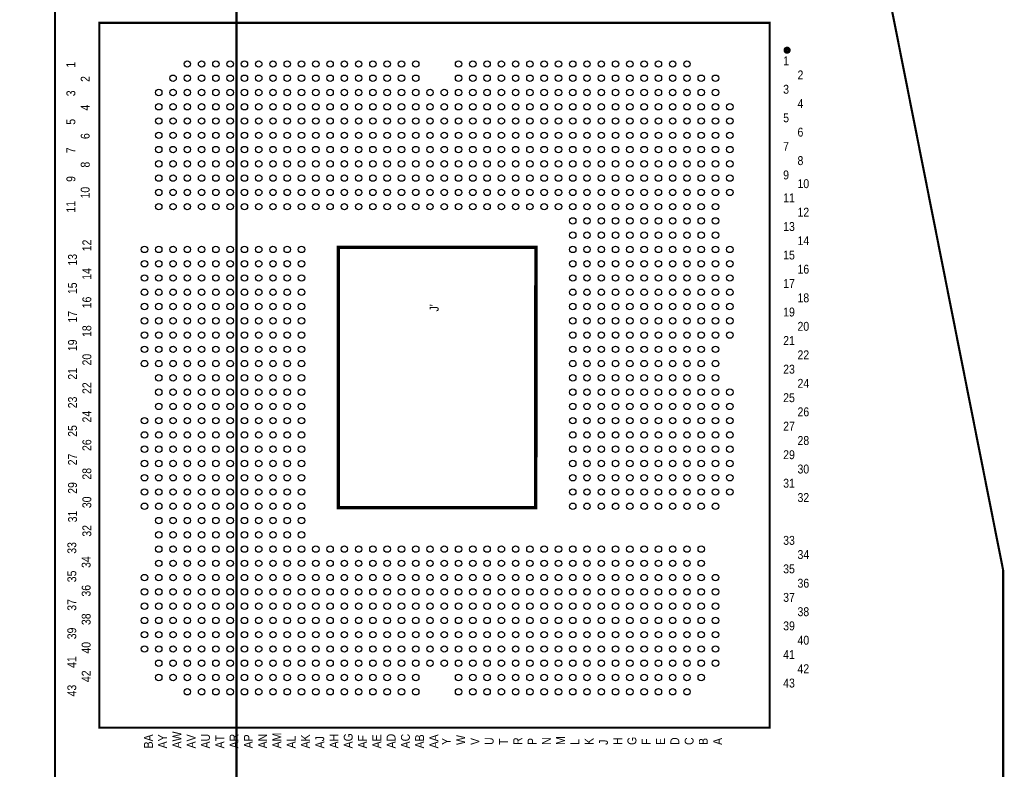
# Model space of a CAD drawing. Extents: x -11 to 330, y 0 to 334.
# Tile 9 of 16: x 176 to 246, y 59 to 113. Entities that reach past the tile are written whole.
import ezdxf

# ---------------------------------------------------------------- set-up
doc = ezdxf.new("R2010")
doc.units = 0
for name, color, linetype in [('BOARD_GEOMETRY_SILKSCREEN_TOP', 1, 'CONTINUOUS'), ('PACKAGE_GEOMETRY_SILKSCREEN_TOP', 3, 'CONTINUOUS'), ('PIN_TOP', 4, 'CONTINUOUS')]:
    doc.layers.add(name, color=color, linetype=linetype)

msp = doc.modelspace()

# ---------------------------------------------------------------- linework, layer by layer
at = {"layer": 'PACKAGE_GEOMETRY_SILKSCREEN_TOP'}
for points, const_width in [([(190.97498, 42.225976), (100.72497, 42.225976), (100.72497, 132.475986), (190.97498, 132.475986)], 0.1524), ([(178.051714, 87.348822), (178.051714, 51.148742), (232.45191, 51.148742), (232.45191, 58.368692), (245.5418, 58.368692), (245.5418, 73.618852), (235.451904, 124.448824), (178.051714, 124.448824)], 0.1524), ([(181.214014, 112.63122), (228.915214, 112.63122), (228.915214, 62.44082), (181.214014, 62.44082)], 0.1524), ([(198.216012, 96.645222), (198.216012, 78.103222), (212.262212, 78.103222), (212.287612, 96.645222)], 0.254)]:
    msp.add_lwpolyline(points, close=True, dxfattribs=dict(at, const_width=const_width))
msp.add_lwpolyline([(190.97498, 42.225976), (100.72497, 42.225976), (100.72497, 132.475986), (190.97498, 132.475986)], close=True, dxfattribs=at)
at = {"layer": 'PACKAGE_GEOMETRY_SILKSCREEN_TOP', "const_width": 0.249936}
msp.add_lwpolyline([(230.159814, 110.55096, 1), (230.159814, 110.811056, 1)], format="xyb", close=True, dxfattribs=at)
at = {"layer": 'PIN_TOP'}
for centre in [(187.471812, 109.700822), (188.487812, 109.700822), (189.503812, 109.700822), (190.519812, 109.700822), (191.535812, 109.700822), (192.551812, 109.700822), (193.567812, 109.700822), (194.583812, 109.700822), (195.599812, 109.700822), (196.615812, 109.700822), (197.631812, 109.700822), (198.647812, 109.700822), (199.663812, 109.700822), (200.679812, 109.700822), (201.695812, 109.700822), (202.711812, 109.700822), (203.727812, 109.700822), (206.775812, 109.700822), (207.791812, 109.700822), (208.807812, 109.700822), (209.823812, 109.700822), (210.839812, 109.700822), (211.855812, 109.700822), (212.871812, 109.700822), (213.887812, 109.700822), (214.903812, 109.700822), (215.919812, 109.700822), (216.935812, 109.700822), (217.951812, 109.700822), (218.967812, 109.700822), (219.983812, 109.700822), (220.999812, 109.700822), (222.015812, 109.700822), (223.031812, 109.700822), (186.455812, 108.684822), (187.471812, 108.684822), (188.487812, 108.684822), (189.503812, 108.684822), (190.519812, 108.684822), (191.535812, 108.684822), (192.551812, 108.684822), (193.567812, 108.684822), (194.583812, 108.684822), (195.599812, 108.684822), (196.615812, 108.684822), (197.631812, 108.684822), (198.647812, 108.684822), (199.663812, 108.684822), (200.679812, 108.684822), (201.695812, 108.684822), (202.711812, 108.684822), (203.727812, 108.684822), (206.775812, 108.684822), (207.791812, 108.684822), (208.807812, 108.684822), (209.823812, 108.684822), (210.839812, 108.684822), (211.855812, 108.684822), (212.871812, 108.684822), (213.887812, 108.684822), (214.903812, 108.684822), (215.919812, 108.684822), (216.935812, 108.684822), (217.951812, 108.684822), (218.967812, 108.684822), (219.983812, 108.684822), (220.999812, 108.684822), (222.015812, 108.684822), (223.031812, 108.684822), (224.047812, 108.684822), (225.063812, 108.684822), (185.439812, 107.668822), (186.455812, 107.668822), (187.471812, 107.668822), (188.487812, 107.668822), (189.503812, 107.668822), (190.519812, 107.668822), (191.535812, 107.668822), (192.551812, 107.668822), (193.567812, 107.668822), (194.583812, 107.668822), (195.599812, 107.668822), (196.615812, 107.668822), (197.631812, 107.668822), (198.647812, 107.668822), (199.663812, 107.668822), (200.679812, 107.668822), (201.695812, 107.668822), (202.711812, 107.668822), (203.727812, 107.668822), (204.743812, 107.668822), (205.759812, 107.668822), (206.775812, 107.668822), (207.791812, 107.668822), (208.807812, 107.668822), (209.823812, 107.668822), (210.839812, 107.668822), (211.855812, 107.668822), (212.871812, 107.668822), (213.887812, 107.668822), (214.903812, 107.668822), (215.919812, 107.668822), (216.935812, 107.668822), (217.951812, 107.668822), (218.967812, 107.668822), (219.983812, 107.668822), (220.999812, 107.668822), (222.015812, 107.668822), (223.031812, 107.668822), (224.047812, 107.668822), (225.063812, 107.668822), (185.439812, 106.652822), (186.455812, 106.652822), (187.471812, 106.652822), (188.487812, 106.652822), (189.503812, 106.652822), (190.519812, 106.652822), (191.535812, 106.652822), (192.551812, 106.652822), (193.567812, 106.652822), (194.583812, 106.652822), (195.599812, 106.652822), (196.615812, 106.652822), (197.631812, 106.652822), (198.647812, 106.652822), (199.663812, 106.652822), (200.679812, 106.652822), (201.695812, 106.652822), (202.711812, 106.652822), (203.727812, 106.652822), (204.743812, 106.652822), (205.759812, 106.652822), (206.775812, 106.652822), (207.791812, 106.652822), (208.807812, 106.652822), (209.823812, 106.652822), (210.839812, 106.652822), (211.855812, 106.652822), (212.871812, 106.652822), (213.887812, 106.652822), (214.903812, 106.652822), (215.919812, 106.652822), (216.935812, 106.652822), (217.951812, 106.652822), (218.967812, 106.652822), (219.983812, 106.652822), (220.999812, 106.652822), (222.015812, 106.652822), (223.031812, 106.652822), (224.047812, 106.652822), (225.063812, 106.652822), (226.079812, 106.652822), (185.439812, 105.636822), (186.455812, 105.636822), (187.471812, 105.636822), (188.487812, 105.636822), (189.503812, 105.636822), (190.519812, 105.636822), (191.535812, 105.636822), (192.551812, 105.636822), (193.567812, 105.636822), (194.583812, 105.636822), (195.599812, 105.636822), (196.615812, 105.636822), (197.631812, 105.636822), (198.647812, 105.636822), (199.663812, 105.636822), (200.679812, 105.636822), (201.695812, 105.636822), (202.711812, 105.636822), (203.727812, 105.636822), (204.743812, 105.636822), (205.759812, 105.636822), (206.775812, 105.636822), (207.791812, 105.636822), (208.807812, 105.636822), (209.823812, 105.636822), (210.839812, 105.636822), (211.855812, 105.636822), (212.871812, 105.636822), (213.887812, 105.636822), (214.903812, 105.636822), (215.919812, 105.636822), (216.935812, 105.636822), (217.951812, 105.636822), (218.967812, 105.636822), (219.983812, 105.636822), (220.999812, 105.636822), (222.015812, 105.636822), (223.031812, 105.636822), (224.047812, 105.636822), (225.063812, 105.636822), (226.079812, 105.636822), (185.439812, 104.620822), (186.455812, 104.620822), (187.471812, 104.620822), (188.487812, 104.620822), (189.503812, 104.620822), (190.519812, 104.620822), (191.535812, 104.620822), (192.551812, 104.620822), (193.567812, 104.620822), (194.583812, 104.620822), (195.599812, 104.620822), (196.615812, 104.620822), (197.631812, 104.620822), (198.647812, 104.620822), (199.663812, 104.620822), (200.679812, 104.620822), (201.695812, 104.620822), (202.711812, 104.620822), (203.727812, 104.620822), (204.743812, 104.620822), (205.759812, 104.620822), (206.775812, 104.620822), (207.791812, 104.620822), (208.807812, 104.620822), (209.823812, 104.620822), (210.839812, 104.620822), (211.855812, 104.620822), (212.871812, 104.620822), (213.887812, 104.620822), (214.903812, 104.620822), (215.919812, 104.620822), (216.935812, 104.620822), (217.951812, 104.620822), (218.967812, 104.620822), (219.983812, 104.620822), (220.999812, 104.620822), (222.015812, 104.620822), (223.031812, 104.620822), (224.047812, 104.620822), (225.063812, 104.620822), (226.079812, 104.620822), (185.439812, 103.604822), (186.455812, 103.604822), (187.471812, 103.604822), (188.487812, 103.604822), (189.503812, 103.604822), (190.519812, 103.604822), (191.535812, 103.604822), (192.551812, 103.604822), (193.567812, 103.604822), (194.583812, 103.604822), (195.599812, 103.604822), (196.615812, 103.604822), (197.631812, 103.604822), (198.647812, 103.604822), (199.663812, 103.604822), (200.679812, 103.604822), (201.695812, 103.604822), (202.711812, 103.604822), (203.727812, 103.604822), (204.743812, 103.604822), (205.759812, 103.604822), (206.775812, 103.604822), (207.791812, 103.604822), (208.807812, 103.604822), (209.823812, 103.604822), (210.839812, 103.604822), (211.855812, 103.604822), (212.871812, 103.604822), (213.887812, 103.604822), (214.903812, 103.604822), (215.919812, 103.604822), (216.935812, 103.604822), (217.951812, 103.604822), (218.967812, 103.604822), (219.983812, 103.604822), (220.999812, 103.604822), (222.015812, 103.604822), (223.031812, 103.604822), (224.047812, 103.604822), (225.063812, 103.604822), (226.079812, 103.604822), (185.439812, 102.588822), (186.455812, 102.588822), (187.471812, 102.588822), (188.487812, 102.588822), (189.503812, 102.588822), (190.519812, 102.588822), (191.535812, 102.588822), (192.551812, 102.588822), (193.567812, 102.588822), (194.583812, 102.588822), (195.599812, 102.588822), (196.615812, 102.588822), (197.631812, 102.588822), (198.647812, 102.588822), (199.663812, 102.588822), (200.679812, 102.588822), (201.695812, 102.588822), (202.711812, 102.588822), (203.727812, 102.588822), (204.743812, 102.588822), (205.759812, 102.588822), (206.775812, 102.588822), (207.791812, 102.588822), (208.807812, 102.588822), (209.823812, 102.588822), (210.839812, 102.588822), (211.855812, 102.588822), (212.871812, 102.588822), (213.887812, 102.588822), (214.903812, 102.588822), (215.919812, 102.588822), (216.935812, 102.588822), (217.951812, 102.588822), (218.967812, 102.588822), (219.983812, 102.588822), (220.999812, 102.588822), (222.015812, 102.588822), (223.031812, 102.588822), (224.047812, 102.588822), (225.063812, 102.588822), (226.079812, 102.588822), (185.439812, 101.572822), (186.455812, 101.572822), (187.471812, 101.572822), (188.487812, 101.572822), (189.503812, 101.572822), (190.519812, 101.572822), (191.535812, 101.572822), (192.551812, 101.572822), (193.567812, 101.572822), (194.583812, 101.572822), (195.599812, 101.572822), (196.615812, 101.572822), (197.631812, 101.572822), (198.647812, 101.572822), (199.663812, 101.572822), (200.679812, 101.572822), (201.695812, 101.572822), (202.711812, 101.572822), (203.727812, 101.572822), (204.743812, 101.572822), (205.759812, 101.572822), (206.775812, 101.572822), (207.791812, 101.572822), (208.807812, 101.572822), (209.823812, 101.572822), (210.839812, 101.572822), (211.855812, 101.572822), (212.871812, 101.572822), (213.887812, 101.572822), (214.903812, 101.572822), (215.919812, 101.572822), (216.935812, 101.572822), (217.951812, 101.572822), (218.967812, 101.572822), (219.983812, 101.572822), (220.999812, 101.572822), (222.015812, 101.572822), (223.031812, 101.572822), (224.047812, 101.572822), (225.063812, 101.572822), (226.079812, 101.572822), (185.439812, 100.556822), (186.455812, 100.556822), (187.471812, 100.556822), (188.487812, 100.556822), (189.503812, 100.556822), (190.519812, 100.556822), (191.535812, 100.556822), (192.551812, 100.556822), (193.567812, 100.556822), (194.583812, 100.556822), (195.599812, 100.556822), (196.615812, 100.556822), (197.631812, 100.556822), (198.647812, 100.556822), (199.663812, 100.556822), (200.679812, 100.556822), (201.695812, 100.556822), (202.711812, 100.556822), (203.727812, 100.556822), (204.743812, 100.556822), (205.759812, 100.556822), (206.775812, 100.556822), (207.791812, 100.556822), (208.807812, 100.556822), (209.823812, 100.556822), (210.839812, 100.556822), (211.855812, 100.556822), (212.871812, 100.556822), (213.887812, 100.556822), (214.903812, 100.556822), (215.919812, 100.556822), (216.935812, 100.556822), (217.951812, 100.556822), (218.967812, 100.556822), (219.983812, 100.556822), (220.999812, 100.556822), (222.015812, 100.556822), (223.031812, 100.556822), (224.047812, 100.556822), (225.063812, 100.556822), (226.079812, 100.556822), (185.439812, 99.540822), (186.455812, 99.540822), (187.471812, 99.540822), (188.487812, 99.540822), (189.503812, 99.540822), (190.519812, 99.540822), (191.535812, 99.540822), (192.551812, 99.540822), (193.567812, 99.540822), (194.583812, 99.540822), (195.599812, 99.540822), (196.615812, 99.540822), (197.631812, 99.540822), (198.647812, 99.540822), (199.663812, 99.540822), (200.679812, 99.540822), (201.695812, 99.540822), (202.711812, 99.540822), (203.727812, 99.540822), (204.743812, 99.540822), (205.759812, 99.540822), (206.775812, 99.540822), (207.791812, 99.540822), (208.807812, 99.540822), (209.823812, 99.540822), (210.839812, 99.540822), (211.855812, 99.540822), (212.871812, 99.540822), (213.887812, 99.540822), (214.903812, 99.540822), (215.919812, 99.540822), (216.935812, 99.540822), (217.951812, 99.540822), (218.967812, 99.540822), (219.983812, 99.540822), (220.999812, 99.540822), (222.015812, 99.540822), (223.031812, 99.540822), (224.047812, 99.540822), (225.063812, 99.540822), (214.903812, 98.524822), (215.919812, 98.524822), (216.935812, 98.524822), (217.951812, 98.524822), (218.967812, 98.524822), (219.983812, 98.524822), (220.999812, 98.524822), (222.015812, 98.524822), (223.031812, 98.524822), (224.047812, 98.524822), (225.063812, 98.524822), (214.903812, 97.508822), (215.919812, 97.508822), (216.935812, 97.508822), (217.951812, 97.508822), (218.967812, 97.508822), (219.983812, 97.508822), (220.999812, 97.508822), (222.015812, 97.508822), (223.031812, 97.508822), (224.047812, 97.508822), (225.063812, 97.508822), (184.423812, 96.492822), (185.439812, 96.492822), (186.455812, 96.492822), (187.471812, 96.492822), (188.487812, 96.492822), (189.503812, 96.492822), (190.519812, 96.492822), (191.535812, 96.492822), (192.551812, 96.492822), (193.567812, 96.492822), (194.583812, 96.492822), (195.599812, 96.492822), (214.903812, 96.492822), (215.919812, 96.492822), (216.935812, 96.492822), (217.951812, 96.492822), (218.967812, 96.492822), (219.983812, 96.492822), (220.999812, 96.492822), (222.015812, 96.492822), (223.031812, 96.492822), (224.047812, 96.492822), (225.063812, 96.492822), (226.079812, 96.492822), (184.423812, 95.476822), (185.439812, 95.476822), (186.455812, 95.476822), (187.471812, 95.476822), (188.487812, 95.476822), (189.503812, 95.476822), (190.519812, 95.476822), (191.535812, 95.476822), (192.551812, 95.476822), (193.567812, 95.476822), (194.583812, 95.476822), (195.599812, 95.476822), (214.903812, 95.476822), (215.919812, 95.476822), (216.935812, 95.476822), (217.951812, 95.476822), (218.967812, 95.476822), (219.983812, 95.476822), (220.999812, 95.476822), (222.015812, 95.476822), (223.031812, 95.476822), (224.047812, 95.476822), (225.063812, 95.476822), (226.079812, 95.476822), (184.423812, 94.460822), (185.439812, 94.460822), (186.455812, 94.460822), (187.471812, 94.460822), (188.487812, 94.460822), (189.503812, 94.460822), (190.519812, 94.460822), (191.535812, 94.460822), (192.551812, 94.460822), (193.567812, 94.460822), (194.583812, 94.460822), (195.599812, 94.460822), (214.903812, 94.460822), (215.919812, 94.460822), (216.935812, 94.460822), (217.951812, 94.460822), (218.967812, 94.460822), (219.983812, 94.460822), (220.999812, 94.460822), (222.015812, 94.460822), (223.031812, 94.460822), (224.047812, 94.460822), (225.063812, 94.460822), (226.079812, 94.460822), (184.423812, 93.444822), (185.439812, 93.444822), (186.455812, 93.444822), (187.471812, 93.444822), (188.487812, 93.444822), (189.503812, 93.444822), (190.519812, 93.444822), (191.535812, 93.444822), (192.551812, 93.444822), (193.567812, 93.444822), (194.583812, 93.444822), (195.599812, 93.444822), (214.903812, 93.444822), (215.919812, 93.444822), (216.935812, 93.444822), (217.951812, 93.444822), (218.967812, 93.444822), (219.983812, 93.444822), (220.999812, 93.444822), (222.015812, 93.444822), (223.031812, 93.444822), (224.047812, 93.444822), (225.063812, 93.444822), (226.079812, 93.444822), (184.423812, 92.428822), (185.439812, 92.428822), (186.455812, 92.428822), (187.471812, 92.428822), (188.487812, 92.428822), (189.503812, 92.428822), (190.519812, 92.428822), (191.535812, 92.428822), (192.551812, 92.428822), (193.567812, 92.428822), (194.583812, 92.428822), (195.599812, 92.428822), (214.903812, 92.428822), (215.919812, 92.428822), (216.935812, 92.428822), (217.951812, 92.428822), (218.967812, 92.428822), (219.983812, 92.428822), (220.999812, 92.428822), (222.015812, 92.428822), (223.031812, 92.428822), (224.047812, 92.428822), (225.063812, 92.428822), (226.079812, 92.428822), (184.423812, 91.412822), (185.439812, 91.412822), (186.455812, 91.412822), (187.471812, 91.412822), (188.487812, 91.412822), (189.503812, 91.412822), (190.519812, 91.412822), (191.535812, 91.412822), (192.551812, 91.412822), (193.567812, 91.412822), (194.583812, 91.412822), (195.599812, 91.412822), (214.903812, 91.412822), (215.919812, 91.412822), (216.935812, 91.412822), (217.951812, 91.412822), (218.967812, 91.412822), (219.983812, 91.412822), (220.999812, 91.412822), (222.015812, 91.412822), (223.031812, 91.412822), (224.047812, 91.412822), (225.063812, 91.412822), (226.079812, 91.412822), (184.423812, 90.396822), (185.439812, 90.396822), (186.455812, 90.396822), (187.471812, 90.396822), (188.487812, 90.396822), (189.503812, 90.396822), (190.519812, 90.396822), (191.535812, 90.396822), (192.551812, 90.396822), (193.567812, 90.396822), (194.583812, 90.396822), (195.599812, 90.396822), (214.903812, 90.396822), (215.919812, 90.396822), (216.935812, 90.396822), (217.951812, 90.396822), (218.967812, 90.396822), (219.983812, 90.396822), (220.999812, 90.396822), (222.015812, 90.396822), (223.031812, 90.396822), (224.047812, 90.396822), (225.063812, 90.396822), (226.079812, 90.396822), (184.423812, 89.380822), (185.439812, 89.380822), (186.455812, 89.380822), (187.471812, 89.380822), (188.487812, 89.380822), (189.503812, 89.380822), (190.519812, 89.380822), (191.535812, 89.380822), (192.551812, 89.380822), (193.567812, 89.380822), (194.583812, 89.380822), (195.599812, 89.380822), (214.903812, 89.380822), (215.919812, 89.380822), (216.935812, 89.380822), (217.951812, 89.380822), (218.967812, 89.380822), (219.983812, 89.380822), (220.999812, 89.380822), (222.015812, 89.380822), (223.031812, 89.380822), (224.047812, 89.380822), (225.063812, 89.380822), (184.423812, 88.364822), (185.439812, 88.364822), (186.455812, 88.364822), (187.471812, 88.364822), (188.487812, 88.364822), (189.503812, 88.364822), (190.519812, 88.364822), (191.535812, 88.364822), (192.551812, 88.364822), (193.567812, 88.364822), (194.583812, 88.364822), (195.599812, 88.364822), (214.903812, 88.364822), (215.919812, 88.364822), (216.935812, 88.364822), (217.951812, 88.364822), (218.967812, 88.364822), (219.983812, 88.364822), (220.999812, 88.364822), (222.015812, 88.364822), (223.031812, 88.364822), (224.047812, 88.364822), (225.063812, 88.364822), (185.439812, 87.348822), (186.455812, 87.348822), (187.471812, 87.348822), (188.487812, 87.348822), (189.503812, 87.348822), (190.519812, 87.348822), (191.535812, 87.348822), (192.551812, 87.348822), (193.567812, 87.348822), (194.583812, 87.348822), (195.599812, 87.348822), (214.903812, 87.348822), (215.919812, 87.348822), (216.935812, 87.348822), (217.951812, 87.348822), (218.967812, 87.348822), (219.983812, 87.348822), (220.999812, 87.348822), (222.015812, 87.348822), (223.031812, 87.348822), (224.047812, 87.348822), (225.063812, 87.348822), (185.439812, 86.332822), (186.455812, 86.332822), (187.471812, 86.332822), (188.487812, 86.332822), (189.503812, 86.332822), (190.519812, 86.332822), (191.535812, 86.332822), (192.551812, 86.332822), (193.567812, 86.332822), (194.583812, 86.332822), (195.599812, 86.332822), (214.903812, 86.332822), (215.919812, 86.332822), (216.935812, 86.332822), (217.951812, 86.332822), (218.967812, 86.332822), (219.983812, 86.332822), (220.999812, 86.332822), (222.015812, 86.332822), (223.031812, 86.332822), (224.047812, 86.332822), (225.063812, 86.332822), (226.079812, 86.332822), (185.439812, 85.316822), (186.455812, 85.316822), (187.471812, 85.316822), (188.487812, 85.316822), (189.503812, 85.316822), (190.519812, 85.316822), (191.535812, 85.316822), (192.551812, 85.316822), (193.567812, 85.316822), (194.583812, 85.316822), (195.599812, 85.316822), (214.903812, 85.316822), (215.919812, 85.316822), (216.935812, 85.316822), (217.951812, 85.316822), (218.967812, 85.316822), (219.983812, 85.316822), (220.999812, 85.316822), (222.015812, 85.316822), (223.031812, 85.316822), (224.047812, 85.316822), (225.063812, 85.316822), (226.079812, 85.316822), (184.423812, 84.300822), (185.439812, 84.300822), (186.455812, 84.300822), (187.471812, 84.300822), (188.487812, 84.300822), (189.503812, 84.300822), (190.519812, 84.300822), (191.535812, 84.300822), (192.551812, 84.300822), (193.567812, 84.300822), (194.583812, 84.300822), (195.599812, 84.300822), (214.903812, 84.300822), (215.919812, 84.300822), (216.935812, 84.300822), (217.951812, 84.300822), (218.967812, 84.300822), (219.983812, 84.300822), (220.999812, 84.300822), (222.015812, 84.300822), (223.031812, 84.300822), (224.047812, 84.300822), (225.063812, 84.300822), (226.079812, 84.300822), (184.423812, 83.284822), (185.439812, 83.284822), (186.455812, 83.284822), (187.471812, 83.284822), (188.487812, 83.284822), (189.503812, 83.284822), (190.519812, 83.284822), (191.535812, 83.284822), (192.551812, 83.284822), (193.567812, 83.284822), (194.583812, 83.284822), (195.599812, 83.284822), (214.903812, 83.284822), (215.919812, 83.284822), (216.935812, 83.284822), (217.951812, 83.284822), (218.967812, 83.284822), (219.983812, 83.284822), (220.999812, 83.284822), (222.015812, 83.284822), (223.031812, 83.284822), (224.047812, 83.284822), (225.063812, 83.284822), (226.079812, 83.284822), (184.423812, 82.268822), (185.439812, 82.268822), (186.455812, 82.268822), (187.471812, 82.268822), (188.487812, 82.268822), (189.503812, 82.268822), (190.519812, 82.268822), (191.535812, 82.268822), (192.551812, 82.268822), (193.567812, 82.268822), (194.583812, 82.268822), (195.599812, 82.268822), (214.903812, 82.268822), (215.919812, 82.268822), (216.935812, 82.268822), (217.951812, 82.268822), (218.967812, 82.268822), (219.983812, 82.268822), (220.999812, 82.268822), (222.015812, 82.268822), (223.031812, 82.268822), (224.047812, 82.268822), (225.063812, 82.268822), (226.079812, 82.268822), (184.423812, 81.252822), (185.439812, 81.252822), (186.455812, 81.252822), (187.471812, 81.252822), (188.487812, 81.252822), (189.503812, 81.252822), (190.519812, 81.252822), (191.535812, 81.252822), (192.551812, 81.252822), (193.567812, 81.252822), (194.583812, 81.252822), (195.599812, 81.252822), (214.903812, 81.252822), (215.919812, 81.252822), (216.935812, 81.252822), (217.951812, 81.252822), (218.967812, 81.252822), (219.983812, 81.252822), (220.999812, 81.252822), (222.015812, 81.252822), (223.031812, 81.252822), (224.047812, 81.252822), (225.063812, 81.252822), (226.079812, 81.252822), (184.423812, 80.236822), (185.439812, 80.236822), (186.455812, 80.236822), (187.471812, 80.236822), (188.487812, 80.236822), (189.503812, 80.236822), (190.519812, 80.236822), (191.535812, 80.236822), (192.551812, 80.236822), (193.567812, 80.236822), (194.583812, 80.236822), (195.599812, 80.236822), (214.903812, 80.236822), (215.919812, 80.236822), (216.935812, 80.236822), (217.951812, 80.236822), (218.967812, 80.236822), (219.983812, 80.236822), (220.999812, 80.236822), (222.015812, 80.236822), (223.031812, 80.236822), (224.047812, 80.236822), (225.063812, 80.236822), (226.079812, 80.236822), (184.423812, 79.220822), (185.439812, 79.220822), (186.455812, 79.220822), (187.471812, 79.220822), (188.487812, 79.220822), (189.503812, 79.220822), (190.519812, 79.220822), (191.535812, 79.220822), (192.551812, 79.220822), (193.567812, 79.220822), (194.583812, 79.220822), (195.599812, 79.220822), (214.903812, 79.220822), (215.919812, 79.220822), (216.935812, 79.220822), (217.951812, 79.220822), (218.967812, 79.220822), (219.983812, 79.220822), (220.999812, 79.220822), (222.015812, 79.220822), (223.031812, 79.220822), (224.047812, 79.220822), (225.063812, 79.220822), (226.079812, 79.220822), (184.423812, 78.204822), (185.439812, 78.204822), (186.455812, 78.204822), (187.471812, 78.204822), (188.487812, 78.204822), (189.503812, 78.204822), (190.519812, 78.204822), (191.535812, 78.204822), (192.551812, 78.204822), (193.567812, 78.204822), (194.583812, 78.204822), (195.599812, 78.204822), (214.903812, 78.204822), (215.919812, 78.204822), (216.935812, 78.204822), (217.951812, 78.204822), (218.967812, 78.204822), (219.983812, 78.204822), (220.999812, 78.204822), (222.015812, 78.204822), (223.031812, 78.204822), (224.047812, 78.204822), (225.063812, 78.204822), (185.439812, 77.188822), (186.455812, 77.188822), (187.471812, 77.188822), (188.487812, 77.188822), (189.503812, 77.188822), (190.519812, 77.188822), (191.535812, 77.188822), (192.551812, 77.188822), (193.567812, 77.188822), (194.583812, 77.188822), (195.599812, 77.188822), (185.439812, 76.172822), (186.455812, 76.172822), (187.471812, 76.172822), (188.487812, 76.172822), (189.503812, 76.172822), (190.519812, 76.172822), (191.535812, 76.172822), (192.551812, 76.172822), (193.567812, 76.172822), (194.583812, 76.172822), (195.599812, 76.172822), (185.439812, 75.156822), (186.455812, 75.156822), (187.471812, 75.156822), (188.487812, 75.156822), (189.503812, 75.156822), (190.519812, 75.156822), (191.535812, 75.156822), (192.551812, 75.156822), (193.567812, 75.156822), (194.583812, 75.156822), (195.599812, 75.156822), (196.615812, 75.156822), (197.631812, 75.156822), (198.647812, 75.156822), (199.663812, 75.156822), (200.679812, 75.156822), (201.695812, 75.156822), (202.711812, 75.156822), (203.727812, 75.156822), (204.743812, 75.156822), (205.759812, 75.156822), (206.775812, 75.156822), (207.791812, 75.156822), (208.807812, 75.156822), (209.823812, 75.156822), (210.839812, 75.156822), (211.855812, 75.156822), (212.871812, 75.156822), (213.887812, 75.156822), (214.903812, 75.156822), (215.919812, 75.156822), (216.935812, 75.156822), (217.951812, 75.156822), (218.967812, 75.156822), (219.983812, 75.156822), (220.999812, 75.156822), (222.015812, 75.156822), (223.031812, 75.156822), (224.047812, 75.156822), (185.439812, 74.140822), (186.455812, 74.140822), (187.471812, 74.140822), (188.487812, 74.140822), (189.503812, 74.140822), (190.519812, 74.140822), (191.535812, 74.140822), (192.551812, 74.140822), (193.567812, 74.140822), (194.583812, 74.140822), (195.599812, 74.140822), (196.615812, 74.140822), (197.631812, 74.140822), (198.647812, 74.140822), (199.663812, 74.140822), (200.679812, 74.140822), (201.695812, 74.140822), (202.711812, 74.140822), (203.727812, 74.140822), (204.743812, 74.140822), (205.759812, 74.140822), (206.775812, 74.140822), (207.791812, 74.140822), (208.807812, 74.140822), (209.823812, 74.140822), (210.839812, 74.140822), (211.855812, 74.140822), (212.871812, 74.140822), (213.887812, 74.140822), (214.903812, 74.140822), (215.919812, 74.140822), (216.935812, 74.140822), (217.951812, 74.140822), (218.967812, 74.140822), (219.983812, 74.140822), (220.999812, 74.140822), (222.015812, 74.140822), (223.031812, 74.140822), (224.047812, 74.140822), (184.423812, 73.124822), (185.439812, 73.124822), (186.455812, 73.124822), (187.471812, 73.124822), (188.487812, 73.124822), (189.503812, 73.124822), (190.519812, 73.124822), (191.535812, 73.124822), (192.551812, 73.124822), (193.567812, 73.124822), (194.583812, 73.124822), (195.599812, 73.124822), (196.615812, 73.124822), (197.631812, 73.124822), (198.647812, 73.124822), (199.663812, 73.124822), (200.679812, 73.124822), (201.695812, 73.124822), (202.711812, 73.124822), (203.727812, 73.124822), (204.743812, 73.124822), (205.759812, 73.124822), (206.775812, 73.124822), (207.791812, 73.124822), (208.807812, 73.124822), (209.823812, 73.124822), (210.839812, 73.124822), (211.855812, 73.124822), (212.871812, 73.124822), (213.887812, 73.124822), (214.903812, 73.124822), (215.919812, 73.124822), (216.935812, 73.124822), (217.951812, 73.124822), (218.967812, 73.124822), (219.983812, 73.124822), (220.999812, 73.124822), (222.015812, 73.124822), (223.031812, 73.124822), (224.047812, 73.124822), (225.063812, 73.124822), (184.423812, 72.108822), (185.439812, 72.108822), (186.455812, 72.108822), (187.471812, 72.108822), (188.487812, 72.108822), (189.503812, 72.108822), (190.519812, 72.108822), (191.535812, 72.108822), (192.551812, 72.108822), (193.567812, 72.108822), (194.583812, 72.108822), (195.599812, 72.108822), (196.615812, 72.108822), (197.631812, 72.108822), (198.647812, 72.108822), (199.663812, 72.108822), (200.679812, 72.108822), (201.695812, 72.108822), (202.711812, 72.108822), (203.727812, 72.108822), (204.743812, 72.108822), (205.759812, 72.108822), (206.775812, 72.108822), (207.791812, 72.108822), (208.807812, 72.108822), (209.823812, 72.108822), (210.839812, 72.108822), (211.855812, 72.108822), (212.871812, 72.108822), (213.887812, 72.108822), (214.903812, 72.108822), (215.919812, 72.108822), (216.935812, 72.108822), (217.951812, 72.108822), (218.967812, 72.108822), (219.983812, 72.108822), (220.999812, 72.108822), (222.015812, 72.108822), (223.031812, 72.108822), (224.047812, 72.108822), (225.063812, 72.108822), (184.423812, 71.092822), (185.439812, 71.092822), (186.455812, 71.092822), (187.471812, 71.092822), (188.487812, 71.092822), (189.503812, 71.092822), (190.519812, 71.092822), (191.535812, 71.092822), (192.551812, 71.092822), (193.567812, 71.092822), (194.583812, 71.092822), (195.599812, 71.092822), (196.615812, 71.092822), (197.631812, 71.092822), (198.647812, 71.092822), (199.663812, 71.092822), (200.679812, 71.092822), (201.695812, 71.092822), (202.711812, 71.092822), (203.727812, 71.092822), (204.743812, 71.092822), (205.759812, 71.092822), (206.775812, 71.092822), (207.791812, 71.092822), (208.807812, 71.092822), (209.823812, 71.092822), (210.839812, 71.092822), (211.855812, 71.092822), (212.871812, 71.092822), (213.887812, 71.092822), (214.903812, 71.092822), (215.919812, 71.092822), (216.935812, 71.092822), (217.951812, 71.092822), (218.967812, 71.092822), (219.983812, 71.092822), (220.999812, 71.092822), (222.015812, 71.092822), (223.031812, 71.092822), (224.047812, 71.092822), (225.063812, 71.092822), (184.423812, 70.076822), (185.439812, 70.076822), (186.455812, 70.076822), (187.471812, 70.076822), (188.487812, 70.076822), (189.503812, 70.076822), (190.519812, 70.076822), (191.535812, 70.076822), (192.551812, 70.076822), (193.567812, 70.076822), (194.583812, 70.076822), (195.599812, 70.076822), (196.615812, 70.076822), (197.631812, 70.076822), (198.647812, 70.076822), (199.663812, 70.076822), (200.679812, 70.076822), (201.695812, 70.076822), (202.711812, 70.076822), (203.727812, 70.076822), (204.743812, 70.076822), (205.759812, 70.076822), (206.775812, 70.076822), (207.791812, 70.076822), (208.807812, 70.076822), (209.823812, 70.076822), (210.839812, 70.076822), (211.855812, 70.076822), (212.871812, 70.076822), (213.887812, 70.076822), (214.903812, 70.076822), (215.919812, 70.076822), (216.935812, 70.076822), (217.951812, 70.076822), (218.967812, 70.076822), (219.983812, 70.076822), (220.999812, 70.076822), (222.015812, 70.076822), (223.031812, 70.076822), (224.047812, 70.076822), (225.063812, 70.076822), (184.423812, 69.060822), (185.439812, 69.060822), (186.455812, 69.060822), (187.471812, 69.060822), (188.487812, 69.060822), (189.503812, 69.060822), (190.519812, 69.060822), (191.535812, 69.060822), (192.551812, 69.060822), (193.567812, 69.060822), (194.583812, 69.060822), (195.599812, 69.060822), (196.615812, 69.060822), (197.631812, 69.060822), (198.647812, 69.060822), (199.663812, 69.060822), (200.679812, 69.060822), (201.695812, 69.060822), (202.711812, 69.060822), (203.727812, 69.060822), (204.743812, 69.060822), (205.759812, 69.060822), (206.775812, 69.060822), (207.791812, 69.060822), (208.807812, 69.060822), (209.823812, 69.060822), (210.839812, 69.060822), (211.855812, 69.060822), (212.871812, 69.060822), (213.887812, 69.060822), (214.903812, 69.060822), (215.919812, 69.060822), (216.935812, 69.060822), (217.951812, 69.060822), (218.967812, 69.060822), (219.983812, 69.060822), (220.999812, 69.060822), (222.015812, 69.060822), (223.031812, 69.060822), (224.047812, 69.060822), (225.063812, 69.060822), (184.423812, 68.044822), (185.439812, 68.044822), (186.455812, 68.044822), (187.471812, 68.044822), (188.487812, 68.044822), (189.503812, 68.044822), (190.519812, 68.044822), (191.535812, 68.044822), (192.551812, 68.044822), (193.567812, 68.044822), (194.583812, 68.044822), (195.599812, 68.044822), (196.615812, 68.044822), (197.631812, 68.044822), (198.647812, 68.044822), (199.663812, 68.044822), (200.679812, 68.044822), (201.695812, 68.044822), (202.711812, 68.044822), (203.727812, 68.044822), (204.743812, 68.044822), (205.759812, 68.044822), (206.775812, 68.044822), (207.791812, 68.044822), (208.807812, 68.044822), (209.823812, 68.044822), (210.839812, 68.044822), (211.855812, 68.044822), (212.871812, 68.044822), (213.887812, 68.044822), (214.903812, 68.044822), (215.919812, 68.044822), (216.935812, 68.044822), (217.951812, 68.044822), (218.967812, 68.044822), (219.983812, 68.044822), (220.999812, 68.044822), (222.015812, 68.044822), (223.031812, 68.044822), (224.047812, 68.044822), (225.063812, 68.044822), (185.439812, 67.028822), (186.455812, 67.028822), (187.471812, 67.028822), (188.487812, 67.028822), (189.503812, 67.028822), (190.519812, 67.028822), (191.535812, 67.028822), (192.551812, 67.028822), (193.567812, 67.028822), (194.583812, 67.028822), (195.599812, 67.028822), (196.615812, 67.028822), (197.631812, 67.028822), (198.647812, 67.028822), (199.663812, 67.028822), (200.679812, 67.028822), (201.695812, 67.028822), (202.711812, 67.028822), (203.727812, 67.028822), (204.743812, 67.028822), (205.759812, 67.028822), (206.775812, 67.028822), (207.791812, 67.028822), (208.807812, 67.028822), (209.823812, 67.028822), (210.839812, 67.028822), (211.855812, 67.028822), (212.871812, 67.028822), (213.887812, 67.028822), (214.903812, 67.028822), (215.919812, 67.028822), (216.935812, 67.028822), (217.951812, 67.028822), (218.967812, 67.028822), (219.983812, 67.028822), (220.999812, 67.028822), (222.015812, 67.028822), (223.031812, 67.028822), (224.047812, 67.028822), (225.063812, 67.028822), (185.439812, 66.012822), (186.455812, 66.012822), (187.471812, 66.012822), (188.487812, 66.012822), (189.503812, 66.012822), (190.519812, 66.012822), (191.535812, 66.012822), (192.551812, 66.012822), (193.567812, 66.012822), (194.583812, 66.012822), (195.599812, 66.012822), (196.615812, 66.012822), (197.631812, 66.012822), (198.647812, 66.012822), (199.663812, 66.012822), (200.679812, 66.012822), (201.695812, 66.012822), (202.711812, 66.012822), (203.727812, 66.012822), (206.775812, 66.012822), (207.791812, 66.012822), (208.807812, 66.012822), (209.823812, 66.012822), (210.839812, 66.012822), (211.855812, 66.012822), (212.871812, 66.012822), (213.887812, 66.012822), (214.903812, 66.012822), (215.919812, 66.012822), (216.935812, 66.012822), (217.951812, 66.012822), (218.967812, 66.012822), (219.983812, 66.012822), (220.999812, 66.012822), (222.015812, 66.012822), (223.031812, 66.012822), (224.047812, 66.012822), (187.471812, 64.996822), (188.487812, 64.996822), (189.503812, 64.996822), (190.519812, 64.996822), (191.535812, 64.996822), (192.551812, 64.996822), (193.567812, 64.996822), (194.583812, 64.996822), (195.599812, 64.996822), (196.615812, 64.996822), (197.631812, 64.996822), (198.647812, 64.996822), (199.663812, 64.996822), (200.679812, 64.996822), (201.695812, 64.996822), (202.711812, 64.996822), (203.727812, 64.996822), (206.775812, 64.996822), (207.791812, 64.996822), (208.807812, 64.996822), (209.823812, 64.996822), (210.839812, 64.996822), (211.855812, 64.996822), (212.871812, 64.996822), (213.887812, 64.996822), (214.903812, 64.996822), (215.919812, 64.996822), (216.935812, 64.996822), (217.951812, 64.996822), (218.967812, 64.996822), (219.983812, 64.996822), (220.999812, 64.996822), (222.015812, 64.996822), (223.031812, 64.996822)]:
    msp.add_circle(centre, 0.2286, dxfattribs=at)

# ---------------------------------------------------------------- texts
at = {"layer": 'BOARD_GEOMETRY_SILKSCREEN_TOP', "width": 0.88}
msp.add_text("J'", height=0.635, rotation=90, dxfattribs=at).set_placement((205.359, 92.075))
at = {"layer": 'PACKAGE_GEOMETRY_SILKSCREEN_TOP', "width": 0.88}
for s, p in [('1', (229.879652, 109.60989)), ('2', (230.899716, 108.599986)), ('3', (229.879652, 107.579922)), ('4', (230.899716, 106.559858)), ('5', (229.879652, 105.549954)), ('6', (230.899716, 104.52989)), ('7', (229.879652, 103.519986)), ('8', (230.899716, 102.499922)), ('9', (229.879652, 101.479858)), ('10', (230.899716, 100.859844)), ('11', (229.879652, 99.84994)), ('12', (230.899716, 98.829876)), ('13', (229.879652, 97.809812)), ('14', (230.899716, 96.799908)), ('15', (229.879652, 95.779844)), ('16', (230.899716, 94.76994)), ('17', (229.879652, 93.749876)), ('18', (230.899716, 92.729812)), ('19', (229.879652, 91.719908)), ('20', (230.899716, 90.699844)), ('21', (229.879652, 89.68994)), ('22', (230.899716, 88.669876)), ('23', (229.879652, 87.649812)), ('24', (230.899716, 86.639908)), ('25', (229.879652, 85.619844)), ('26', (230.899716, 84.60994)), ('27', (229.879652, 83.589876)), ('28', (230.899716, 82.569812)), ('29', (229.879652, 81.559908)), ('30', (230.899716, 80.539844)), ('31', (229.879652, 79.52994)), ('32', (230.899716, 78.509876)), ('33', (229.879652, 75.459844)), ('34', (230.899716, 74.44994)), ('35', (229.879652, 73.429876)), ('36', (230.899716, 72.409812)), ('37', (229.879652, 71.399908)), ('38', (230.899716, 70.379844)), ('39', (229.879652, 69.36994)), ('40', (230.899716, 68.349876)), ('41', (229.879652, 67.329812)), ('42', (230.899716, 66.319908)), ('43', (229.879652, 65.299844))]:
    msp.add_text(s, height=0.635, dxfattribs=at).set_placement(p)
for s, p in [('1', (179.499768, 109.432598)), ('2', (180.519832, 108.42244)), ('3', (179.499768, 107.40263)), ('4', (180.519832, 106.382566)), ('5', (179.499768, 105.372408)), ('6', (180.519832, 104.352598)), ('7', (179.499768, 103.34244)), ('8', (180.519832, 102.32263)), ('9', (179.499768, 101.302566)), ('10', (180.519832, 100.123752)), ('11', (179.499768, 99.113848)), ('12', (180.636926, 96.361758)), ('13', (179.617878, 95.341694)), ('14', (180.636926, 94.33179)), ('15', (179.617878, 93.311726)), ('16', (180.636926, 92.301822)), ('17', (179.617878, 91.281758)), ('18', (180.636926, 90.261694)), ('19', (179.617878, 89.25179)), ('20', (180.636926, 88.231726)), ('21', (179.617878, 87.221822)), ('22', (180.636926, 86.201758)), ('23', (179.617878, 85.181694)), ('24', (180.636926, 84.17179)), ('25', (179.617878, 83.151726)), ('26', (180.636926, 82.141822)), ('27', (179.617878, 81.121758)), ('28', (180.636926, 80.101694)), ('29', (179.617878, 79.09179)), ('30', (180.636926, 78.071726)), ('31', (179.617878, 77.061822)), ('32', (180.636926, 76.041758)), ('33', (179.566824, 74.824844)), ('34', (180.586888, 73.814686)), ('35', (179.566824, 72.794622)), ('36', (180.586888, 71.774812)), ('37', (179.566824, 70.764654)), ('38', (180.586888, 69.744844)), ('39', (179.566824, 68.734686)), ('40', (180.586888, 67.714622)), ('41', (179.566824, 66.694812)), ('42', (180.586888, 65.684654)), ('43', (179.566824, 64.664844)), ('BA', (185.020712, 60.965588)), ('AY', (186.030616, 60.965588)), ('AW', (187.05068, 60.965588)), ('AV', (188.070744, 60.965588)), ('AU', (189.080648, 60.965588)), ('AT', (190.100712, 60.965588)), ('AR', (191.110616, 60.965588)), ('AP', (192.13068, 60.965588)), ('AN', (193.150744, 60.965588)), ('AM', (194.160648, 60.965588)), ('AL', (195.180712, 60.965588)), ('AK', (196.190616, 60.965588)), ('AJ', (197.21068, 60.965588)), ('AH', (198.230744, 60.965588)), ('AG', (199.240648, 60.965588)), ('AF', (200.260712, 60.965588)), ('AE', (201.270616, 60.965588)), ('AD', (202.29068, 60.965588)), ('AC', (203.310744, 60.965588)), ('AB', (204.320648, 60.965588)), ('AA', (205.340712, 60.965588)), ('W', (207.24368, 61.210444)), ('U', (209.273648, 61.210444)), ('R', (211.303616, 61.210444)), ('N', (213.343744, 61.210444)), ('M', (214.353648, 61.210444)), ('K', (216.383616, 61.210444)), ('H', (218.423744, 61.210444)), ('G', (219.433648, 61.210444)), ('D', (222.48368, 61.210444)), ('C', (223.503744, 61.210444)), ('B', (224.513648, 61.210444)), ('A', (225.533712, 61.210444)), ('Y', (206.223616, 61.210444)), ('V', (208.263744, 61.210444)), ('T', (210.293712, 61.210444)), ('P', (212.32368, 61.210444)), ('L', (215.373712, 61.210444)), ('J', (217.40368, 61.210444)), ('F', (220.453712, 61.210444)), ('E', (221.463616, 61.210444))]:
    msp.add_text(s, height=0.635, rotation=90, dxfattribs=at).set_placement(p)

doc.saveas('drawing.dxf')
